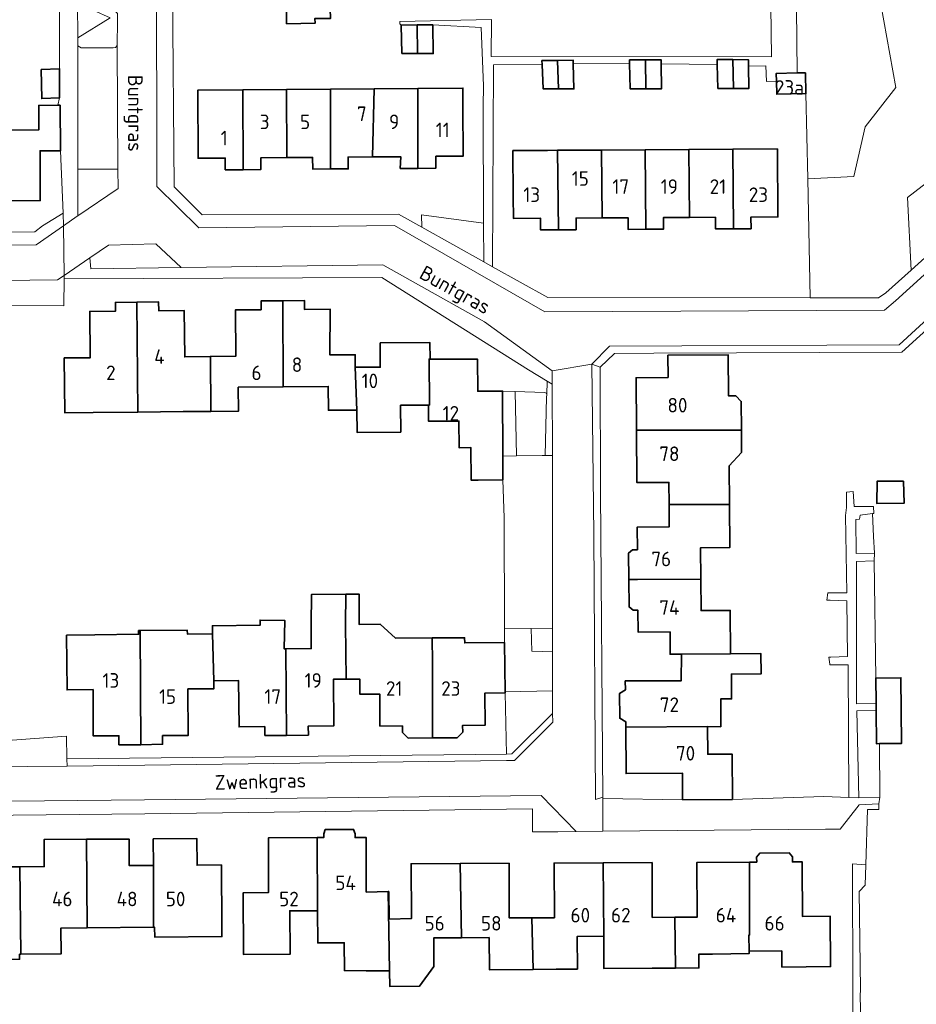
# Model space of a CAD drawing. Header units: metres. Extents: x 247853 to 249526, y 479948 to 481290.
# Tile 21 of 32: x 248713 to 248824, y 480818 to 480940. Entities that reach past the tile are written whole.
import ezdxf
from ezdxf.enums import TextEntityAlignment as Align

# ---------------------------------------------------------------- set-up
doc = ezdxf.new("R2010")
doc.units = ezdxf.units.M
for name, color, linetype, lineweight in [('B-XX-GR-GROENVOORZIENING-GV', 80, 'Continuous', 18), ('B-XX-IE-TERREINAFSCHEIDING_KUNSTMATIG_HEKWERK-G', 20, 'IE-TERREINAFSCHEIDING-KUNSTMATIG', 18), ('B-XX-OG-BEBOUWING-GV', 7, 'Continuous', 35), ('B-XX-OG-BEBOUWING-T18', 10, 'Continuous', 18), ('B-XX-OG-TERREIN_ERF-GV', 7, 'Continuous', 18), ('B-XX-OG-TOPOGRAFIE-T18', 10, 'Continuous', 18), ('B-XX-VH-VERHARDING_OPEN-GV', 252, 'Continuous', 18)]:
    doc.layers.add(name, color=color, linetype=linetype, lineweight=lineweight)
doc.styles.add('NLCS-ISO-M-T18', font='NLCS-ISO.ttf', dxfattribs={"height": 1.8})
doc.linetypes.add('IE-TERREINAFSCHEIDING-KUNSTMATIG', pattern='A,4,[82,NLCS.SHX,S=0.75,R=90,X=0,Y=0],4,-2', length=10)

msp = doc.modelspace()

# ---------------------------------------------------------------- linework, layer by layer
at = {"layer": 'B-XX-GR-GROENVOORZIENING-GV'}
for points in [[(248819.74, 480905.86), (248822.87, 480908.687), (248822.406, 480917.637), (248834.534, 480927.001), (248839.611, 480923.809), (248844.96, 480928.64), (248844.81, 480928.81), (248821.6, 480954.34), (248820.54, 480955.41), (248820.08, 480955.81), (248819.56, 480956.16), (248819, 480956.44), (248818.5, 480956.76), (248808.508, 480959.012), (248808.536, 480956.291), (248808.65, 480945.07), (248813.781, 480947.533), (248818.386, 480945.69), (248820.996, 480931.26), (248817.187, 480926.387), (248815.805, 480920.246), (248810.09, 480919.945), (248810.4, 480905.278), (248818.856, 480905.267)], [(248809.867, 480930.494), (248810.09, 480919.945), (248815.805, 480920.246), (248817.187, 480926.387), (248820.996, 480931.26), (248818.386, 480945.69), (248813.781, 480947.533), (248808.65, 480945.07), (248808.773, 480933.034), (248809.817, 480933.054)], [(248719.889, 480945), (248719.893, 480941.674), (248723.929, 480939.846), (248719.899, 480937.366), (248719.9, 480936.389), (248720.322, 480936.156), (248724.278, 480936.156), (248724.567, 480936.189), (248724.767, 480936.433), (248724.811, 480939.467), (248724.8, 480940.378), (248724.511, 480940.733), (248720.156, 480944.933)], [(248719.893, 480941.674), (248719.899, 480937.366), (248723.929, 480939.846)], [(248839.611, 480923.809), (248834.534, 480927.001), (248822.406, 480917.637), (248822.87, 480908.687)], [(248762.36, 480915.533), (248762.411, 480913.971), (248770.067, 480909.711), (248770.05, 480914.48)], [(248772.391, 480893.743), (248772.414, 480885.697), (248774.11, 480885.725), (248773.962, 480893.693)], [(248773.962, 480893.693), (248774.11, 480885.725), (248777.3, 480885.778), (248777.669, 480885.789), (248777.822, 480892.978), (248777.856, 480893.289), (248777.8, 480893.489), (248777.589, 480893.578)], [(248818.092, 480878.601), (248816.589, 480878.422), (248816.489, 480877.9), (248816.056, 480877.867), (248816.078, 480873.689), (248818.322, 480873.7), (248818.23, 480875.76)], [(248818.53, 480855.185), (248818.496, 480858.288), (248818.289, 480872.789), (248816.111, 480872.678), (248816.111, 480855.122)], [(248772.707, 480856.611), (248778.578, 480856.7), (248778.573, 480861.522), (248776.021, 480861.596), (248775.942, 480864.418), (248772.626, 480864.468), (248772.629, 480862.7)], [(248778.569, 480864.378), (248775.942, 480864.418), (248776.021, 480861.596), (248778.573, 480861.522)], [(248818.586, 480850.185), (248818.541, 480854.267), (248816.178, 480854.256), (248816.422, 480843.5), (248818.989, 480843.578), (248818.968, 480850.189)]]:
    msp.add_lwpolyline(points, close=True, dxfattribs=at)
at = {"layer": 'B-XX-IE-TERREINAFSCHEIDING_KUNSTMATIG_HEKWERK-G'}
for points in [[(248818.878, 480842.756), (248818.877, 480842.038), (248817.458, 480842.042), (248817.27, 480835.236)], [(248817.27, 480835.236), (248817.2, 480832.711)]]:
    msp.add_lwpolyline(points, dxfattribs=at)
at = {"layer": 'B-XX-OG-BEBOUWING-GV'}
for points in [[(248749.99, 480943.303), (248749.078, 480943.3), (248749.088, 480943.048), (248745.65, 480943.003), (248745.701, 480939.125), (248749.234, 480939.172), (248749.211, 480939.778), (248751.139, 480939.778), (248751, 480943.306)], [(248761.9, 480935.439), (248761.834, 480938.967), (248759.878, 480938.956), (248759.967, 480935.456)], [(248761.834, 480938.967), (248761.9, 480935.439), (248763.833, 480935.422), (248763.789, 480938.978)], [(248777.277, 480934.087), (248777.411, 480931.067), (248779.306, 480931.067), (248779.189, 480934.584), (248777.256, 480934.567)], [(248779.306, 480931.067), (248781.2, 480931.067), (248781.131, 480934.179), (248781.122, 480934.6), (248779.189, 480934.584)], [(248788.088, 480934.192), (248788.156, 480931.078), (248790.095, 480931.084), (248790.039, 480934.656), (248788.078, 480934.656)], [(248790.039, 480934.656), (248790.095, 480931.084), (248792.033, 480931.089), (248792.005, 480934.169), (248792, 480934.656)], [(248800.917, 480931.122), (248800.828, 480934.689), (248798.9, 480934.7), (248798.917, 480934.095), (248799, 480931.122)], [(248800.828, 480934.689), (248800.917, 480931.122), (248802.833, 480931.122), (248802.774, 480933.867), (248802.756, 480934.678)], [(248715.378, 480933.478), (248715.456, 480929.878), (248717.656, 480929.978), (248717.667, 480933.567), (248717.656, 480933.567)], [(248806.229, 480932.032), (248806.267, 480930.424), (248809.867, 480930.494), (248809.817, 480933.054), (248808.773, 480933.034), (248806.207, 480932.984)], [(248740.291, 480930.944), (248734.74, 480930.899), (248734.78, 480922.508), (248738.14, 480922.518), (248738.14, 480921.077), (248740.33, 480921.087)], [(248740.291, 480930.944), (248740.33, 480921.087), (248742.52, 480921.097), (248742.51, 480922.547), (248745.721, 480922.577), (248745.701, 480930.988)], [(248745.701, 480930.988), (248745.721, 480922.577), (248748.931, 480922.607), (248748.941, 480921.157), (248751.141, 480921.177), (248751.122, 480931.033)], [(248756.312, 480922.666), (248756.532, 480931.077), (248751.122, 480931.033), (248751.141, 480921.177), (248753.321, 480921.186), (248753.311, 480922.637)], [(248756.532, 480931.077), (248756.312, 480922.666), (248759.822, 480922.696), (248759.742, 480921.246), (248761.942, 480921.256), (248761.943, 480931.122)], [(248767.504, 480928.956), (248767.493, 480931.167), (248761.943, 480931.122), (248761.942, 480921.256), (248764.132, 480921.276), (248764.152, 480922.746), (248767.533, 480922.766)], [(248709.397, 480925.96), (248709.447, 480917.259), (248715.277, 480917.279), (248715.258, 480923.429), (248717.778, 480923.439), (248717.728, 480929.049), (248717.459, 480929.047), (248715.088, 480929.03), (248715.108, 480926.019)], [(248779.194, 480923.485), (248777.929, 480923.478), (248773.674, 480923.454), (248773.714, 480917.795), (248773.733, 480915.075), (248777.083, 480915.094), (248777.093, 480913.644), (248779.283, 480913.654)], [(248779.194, 480923.485), (248779.283, 480913.654), (248781.483, 480913.674), (248781.483, 480915.114), (248784.684, 480915.134), (248784.604, 480923.521)], [(248790.015, 480923.554), (248784.604, 480923.521), (248784.684, 480915.134), (248787.894, 480915.154), (248787.904, 480913.714), (248790.094, 480913.723)], [(248795.415, 480923.587), (248790.015, 480923.554), (248790.094, 480913.723), (248792.274, 480913.733), (248792.264, 480915.173), (248795.485, 480915.193)], [(248800.826, 480923.619), (248795.415, 480923.587), (248795.485, 480915.193), (248798.695, 480915.213), (248798.705, 480913.773), (248800.905, 480913.793)], [(248800.905, 480913.793), (248803.085, 480913.803), (248803.075, 480915.243), (248806.416, 480915.263), (248806.356, 480923.653), (248800.826, 480923.619)], [(248727.342, 480891.15), (248727.228, 480904.727), (248724.557, 480904.697), (248724.567, 480903.597), (248721.397, 480903.577), (248721.457, 480897.866), (248718.236, 480897.837), (248718.296, 480891.066), (248721.806, 480891.096)], [(248732.927, 480891.205), (248736.348, 480891.235), (248736.298, 480898.015), (248733.128, 480897.956), (248733.068, 480903.676), (248729.908, 480903.656), (248729.898, 480904.756), (248727.228, 480904.727), (248727.342, 480891.15)], [(248745.299, 480894.264), (248745.229, 480904.905), (248742.559, 480904.886), (248742.569, 480903.786), (248739.399, 480903.796), (248739.458, 480898.075), (248736.298, 480898.015), (248736.348, 480891.235), (248739.778, 480891.265), (248739.748, 480894.215)], [(248745.229, 480904.905), (248745.299, 480894.264), (248750.849, 480894.324), (248750.869, 480891.374), (248754.389, 480891.404), (248754.19, 480896.704), (248754.19, 480898.234), (248751.039, 480898.234), (248751.09, 480903.875), (248747.92, 480903.825), (248747.91, 480904.935)], [(248754.19, 480896.704), (248754.389, 480891.404), (248754.419, 480888.643), (248759.82, 480888.673), (248759.79, 480891.983), (248763.24, 480892.013), (248763.37, 480892.023), (248763.311, 480897.704), (248763.441, 480897.704), (248763.421, 480899.724), (248757.29, 480899.684), (248757.28, 480896.694)], [(248763.24, 480892.013), (248763.26, 480890.023), (248766.99, 480890.033), (248767.02, 480886.752), (248768.479, 480886.768), (248768.494, 480882.742), (248769.363, 480882.753), (248772.423, 480882.762), (248772.414, 480885.697), (248772.391, 480893.743), (248769.331, 480893.723), (248769.291, 480897.703), (248763.441, 480897.704), (248763.311, 480897.704), (248763.37, 480892.023)], [(248788.932, 480888.921), (248801.921, 480888.926), (248801.888, 480892.466), (248801.211, 480893.16), (248800.311, 480893.151), (248800.264, 480898.201), (248792.823, 480898.172), (248792.833, 480895.422), (248788.883, 480895.382)], [(248801.921, 480888.926), (248788.932, 480888.921), (248788.982, 480882.431), (248792.942, 480882.46), (248792.962, 480879.72), (248800.413, 480879.75), (248800.375, 480884.493), (248801.927, 480886.159)], [(248821.94, 480882.61), (248818.66, 480882.6), (248818.64, 480879.84), (248822, 480879.89)], [(248789.081, 480870.469), (248796.882, 480870.509), (248796.862, 480874.399), (248800.453, 480874.419), (248800.413, 480879.75), (248792.962, 480879.72), (248792.982, 480876.98), (248789.032, 480876.95), (248789.053, 480874.148), (248788.454, 480874.143), (248787.966, 480873.719), (248787.991, 480870.463)], [(248794.481, 480861.248), (248800.552, 480861.288), (248800.512, 480866.648), (248796.912, 480866.619), (248796.882, 480870.509), (248789.081, 480870.469), (248787.991, 480870.463), (248788.016, 480867.081), (248788.512, 480866.665), (248789.11, 480866.67), (248789.131, 480863.979), (248793.081, 480863.999), (248793.091, 480861.228)], [(248745.716, 480851.21), (248748.406, 480851.24), (248748.396, 480852.35), (248751.537, 480852.38), (248751.497, 480858.141), (248753.063, 480858.155), (248753.007, 480864.908), (248753.048, 480868.639), (248748.782, 480868.608), (248748.737, 480864.872), (248748.757, 480861.931), (248745.617, 480861.891)], [(248763.728, 480860.21), (248763.693, 480863.256), (248759.148, 480863.237), (248757.276, 480864.943), (248754.669, 480864.922), (248754.679, 480868.651), (248753.048, 480868.639), (248753.007, 480864.908), (248753.063, 480858.155), (248754.746, 480858.171), (248754.757, 480856.31), (248757.217, 480856.31), (248757.237, 480852.36), (248760.027, 480852.377), (248760.033, 480851.567), (248760.748, 480850.878), (248763.739, 480850.9)], [(248745.716, 480851.21), (248745.617, 480861.891), (248745.423, 480861.889), (248745.481, 480865.42), (248742.438, 480865.449), (248742.427, 480864.812), (248736.556, 480864.762), (248736.566, 480863.752), (248736.703, 480857.952), (248739.776, 480857.971), (248739.836, 480852.251), (248743.016, 480852.291), (248743.026, 480851.211)], [(248727.606, 480864.15), (248727.427, 480864.148), (248727.432, 480863.696), (248722.025, 480863.643), (248718.524, 480863.583), (248718.584, 480856.823), (248721.794, 480856.872), (248721.824, 480851.152), (248725.004, 480851.162), (248725.004, 480850.052), (248727.684, 480850.061)], [(248736.703, 480857.952), (248736.566, 480863.752), (248733.449, 480863.715), (248733.444, 480864.207), (248727.606, 480864.15), (248727.684, 480850.061), (248730.395, 480850.111), (248730.385, 480851.191), (248733.545, 480851.191), (248733.525, 480856.942), (248736.726, 480856.962)], [(248772.629, 480862.7), (248767.721, 480862.642), (248767.703, 480863.273), (248763.693, 480863.256), (248763.728, 480860.21), (248763.739, 480850.9), (248766.769, 480850.924), (248767.464, 480851.623), (248767.458, 480852.433), (248770.228, 480852.459), (248770.199, 480856.419), (248772.709, 480856.449), (248772.707, 480856.611)], [(248787.61, 480852.218), (248797.721, 480852.297), (248799.358, 480852.277), (248799.352, 480855.709), (248800.691, 480855.717), (248800.67, 480858.781), (248804.329, 480858.807), (248804.312, 480861.324), (248800.552, 480861.288), (248794.481, 480861.248), (248794.471, 480857.958), (248787.55, 480857.938), (248787.562, 480856.834), (248786.84, 480856.385), (248786.872, 480853.338), (248787.603, 480852.903)], [(248818.541, 480854.267), (248818.586, 480850.185), (248818.968, 480850.189), (248821.691, 480850.22), (248821.6, 480858.322), (248818.496, 480858.288), (248818.53, 480855.185)], [(248794.62, 480843.257), (248800.791, 480843.306), (248800.741, 480848.907), (248797.751, 480848.877), (248797.721, 480852.297), (248787.61, 480852.218), (248787.66, 480846.487), (248794.61, 480846.557)], [(248749.535, 480829.558), (248749.562, 480825.571), (248752.826, 480825.593), (248752.849, 480822.156), (248755.555, 480822.147), (248758.435, 480822.137), (248758.276, 480831.918), (248755.556, 480831.848), (248755.526, 480838.599), (248754.174, 480838.595), (248754.172, 480839.051), (248753.983, 480839.592), (248753.953, 480839.592), (248750.477, 480839.58), (248750.292, 480839.039), (248750.294, 480838.582), (248749.506, 480838.579)], [(248712.87, 480824.176), (248712.772, 480834.981), (248709.772, 480834.971), (248709.742, 480838.282), (248704.351, 480838.242), (248704.376, 480833.961), (248704.401, 480829.821), (248704.501, 480829.821), (248704.541, 480826.321), (248708.952, 480826.354), (248708.973, 480823.539), (248712.731, 480823.567), (248712.727, 480824.174)], [(248721.052, 480827.44), (248721.003, 480838.371), (248715.752, 480838.331), (248715.772, 480835.011), (248712.772, 480834.981), (248712.87, 480824.176), (248717.845, 480824.213), (248717.821, 480827.409)], [(248729.278, 480827.518), (248729.263, 480835.14), (248726.273, 480835.12), (248726.243, 480838.41), (248721.003, 480838.371), (248721.052, 480827.44)], [(248729.263, 480835.14), (248729.278, 480827.518), (248729.403, 480827.519), (248729.412, 480826.287), (248737.723, 480826.35), (248737.714, 480827.599), (248737.664, 480835.209), (248734.644, 480835.17), (248734.624, 480838.47), (248729.234, 480838.43)], [(248749.506, 480838.579), (248743.465, 480838.549), (248743.495, 480831.809), (248740.364, 480831.779), (248740.404, 480824.138), (248746.144, 480824.168), (248746.095, 480829.548), (248749.535, 480829.558)], [(248802.848, 480824.554), (248806.89, 480824.589), (248806.907, 480822.593), (248812.924, 480822.646), (248812.886, 480828.865), (248809.461, 480828.834), (248809.406, 480835.049), (248809.401, 480835.595), (248808.2, 480835.589), (248808.196, 480836.19), (248807.794, 480836.687), (248804.18, 480836.668), (248803.782, 480836.165), (248803.786, 480835.565), (248802.91, 480835.56), (248802.9, 480826.555), (248802.831, 480826.55)], [(248767.306, 480826.217), (248767.147, 480835.378), (248761.086, 480835.348), (248761.126, 480828.587), (248758.396, 480828.528), (248758.326, 480831.918), (248758.276, 480831.918), (248758.435, 480822.137), (248758.448, 480820.194), (248762.111, 480820.219), (248763.917, 480822.676), (248763.882, 480826.183)], [(248767.147, 480835.378), (248767.306, 480826.217), (248770.737, 480826.237), (248770.777, 480822.256), (248776.157, 480822.306), (248776.007, 480828.656), (248773.217, 480828.657), (248773.188, 480835.407)], [(248779.007, 480822.326), (248781.634, 480822.344), (248781.607, 480826.357), (248784.918, 480826.396), (248784.809, 480835.467), (248778.748, 480835.437), (248778.788, 480828.676), (248776.007, 480828.656), (248776.157, 480822.306)], [(248784.918, 480826.396), (248784.921, 480822.405), (248790.878, 480822.445), (248793.769, 480822.465), (248793.669, 480828.745), (248790.889, 480828.735), (248790.859, 480835.496), (248784.809, 480835.467)], [(248802.831, 480826.55), (248802.9, 480826.555), (248802.91, 480835.56), (248796.41, 480835.526), (248796.449, 480828.765), (248793.669, 480828.745), (248793.769, 480822.465), (248796.659, 480822.495), (248796.644, 480824.191), (248798.333, 480824.205), (248802.845, 480824.26), (248802.848, 480824.554)]]:
    msp.add_lwpolyline(points, close=True, dxfattribs=at)
at = {"layer": 'B-XX-OG-TERREIN_ERF-GV'}
for points in [[(248731.611, 480943.489), (248731.822, 480918.956), (248735.278, 480915.533), (248759.522, 480915.578), (248762.411, 480913.971), (248762.36, 480915.533), (248770.05, 480914.48), (248770, 480928.922), (248770.04, 480931.46), (248769.75, 480938.66), (248763.789, 480938.978), (248763.833, 480935.422), (248761.9, 480935.439), (248759.967, 480935.456), (248759.878, 480938.956), (248759.72, 480939.09), (248759.71, 480939.39), (248771.02, 480939.63), (248770.99, 480935.08), (248805.6, 480935.04), (248805.32, 480956.91)], [(248709.397, 480925.96), (248715.108, 480926.019), (248715.088, 480929.03), (248717.459, 480929.047), (248717.656, 480929.978), (248715.456, 480929.878), (248715.378, 480933.478), (248717.656, 480933.567), (248717.667, 480938.278), (248717.678, 480946.6)], [(248749.211, 480939.778), (248749.234, 480939.172), (248745.701, 480939.125), (248745.65, 480943.003)], [(248693.178, 480913.156), (248714.622, 480913.422), (248715.567, 480914.156), (248718.122, 480915.722), (248717.778, 480923.439), (248715.258, 480923.429), (248715.277, 480917.279), (248709.447, 480917.259)], [(248848.4, 480922.76), (248821.722, 480898.533), (248791.076, 480898.438), (248786.222, 480898.4), (248784.467, 480896.689), (248784.511, 480881.311), (248784.788, 480843.559), (248784.789, 480843.422), (248794.62, 480843.257), (248794.61, 480846.557), (248787.66, 480846.487), (248787.61, 480852.218), (248787.603, 480852.903), (248786.872, 480853.338), (248786.84, 480856.385), (248787.562, 480856.834), (248787.55, 480857.938), (248794.471, 480857.958), (248794.481, 480861.248), (248793.091, 480861.228), (248793.081, 480863.999), (248789.131, 480863.979), (248789.11, 480866.67), (248788.512, 480866.665), (248788.016, 480867.081), (248787.991, 480870.463), (248787.966, 480873.719), (248788.454, 480874.143), (248789.053, 480874.148), (248789.032, 480876.95), (248792.982, 480876.98), (248792.962, 480879.72), (248792.942, 480882.46), (248788.982, 480882.431), (248788.932, 480888.921), (248788.883, 480895.382), (248792.833, 480895.422), (248792.823, 480898.172), (248800.264, 480898.201), (248800.311, 480893.151), (248801.211, 480893.16), (248801.888, 480892.466), (248801.921, 480888.926), (248801.927, 480886.159), (248800.375, 480884.493), (248800.413, 480879.75), (248800.453, 480874.419), (248796.862, 480874.399), (248796.882, 480870.509), (248796.912, 480866.619), (248800.512, 480866.648), (248800.552, 480861.288), (248804.312, 480861.324), (248804.329, 480858.807), (248800.67, 480858.781), (248800.691, 480855.717), (248799.352, 480855.709), (248799.358, 480852.277), (248797.721, 480852.297), (248797.751, 480848.877), (248800.741, 480848.907), (248800.791, 480843.306), (248812.067, 480843.656), (248813.111, 480843.611), (248815.167, 480843.533), (248815.089, 480859.922), (248812.833, 480859.922), (248812.822, 480860.022), (248812.711, 480860.878), (248812.933, 480860.889), (248815, 480860.967), (248814.922, 480867.833), (248812.867, 480867.922), (248812.456, 480867.933), (248812.567, 480868.811), (248812.867, 480868.811), (248814.933, 480868.833), (248814.756, 480878.378), (248814.867, 480879.378), (248814.878, 480881.267), (248815.7, 480881.322), (248815.811, 480879.478), (248818.211, 480879.478), (248818.267, 480878.622), (248818.092, 480878.601), (248818.23, 480875.76), (248818.322, 480873.7), (248818.289, 480872.789), (248818.496, 480858.288), (248821.6, 480858.322), (248821.691, 480850.22), (248818.968, 480850.189), (248818.989, 480843.578), (248818.878, 480842.756), (248818.877, 480842.038), (248817.458, 480842.042), (248817.27, 480835.236), (248817.2, 480832.711), (248816.467, 480831.922), (248816.622, 480819.878), (248816.578, 480818.978), (248816.711, 480814.422)], [(248706.732, 480850.263), (248718.5, 480851.1), (248718.567, 480848.333), (248718.567, 480848.322), (248772.878, 480848.911), (248772.709, 480856.449), (248770.199, 480856.419), (248770.228, 480852.459), (248767.458, 480852.433), (248767.464, 480851.623), (248766.769, 480850.924), (248763.739, 480850.9), (248760.748, 480850.878), (248760.033, 480851.567), (248760.027, 480852.377), (248757.237, 480852.36), (248757.217, 480856.31), (248754.757, 480856.31), (248754.746, 480858.171), (248753.063, 480858.155), (248751.497, 480858.141), (248751.537, 480852.38), (248748.396, 480852.35), (248748.406, 480851.24), (248745.716, 480851.21), (248743.026, 480851.211), (248743.016, 480852.291), (248739.836, 480852.251), (248739.776, 480857.971), (248736.703, 480857.952), (248736.726, 480856.962), (248733.525, 480856.942), (248733.545, 480851.191), (248730.385, 480851.191), (248730.395, 480850.111), (248727.684, 480850.061), (248725.004, 480850.052), (248725.004, 480851.162), (248721.824, 480851.152), (248721.794, 480856.872), (248718.584, 480856.823), (248718.524, 480863.583), (248722.025, 480863.643), (248727.432, 480863.696), (248727.427, 480864.148), (248727.606, 480864.15), (248733.444, 480864.207), (248733.449, 480863.715), (248736.566, 480863.752), (248736.556, 480864.762), (248742.427, 480864.812), (248742.438, 480865.449), (248745.481, 480865.42), (248745.423, 480861.889), (248745.617, 480861.891), (248748.757, 480861.931), (248748.737, 480864.872), (248748.782, 480868.608), (248753.048, 480868.639), (248754.679, 480868.651), (248754.669, 480864.922), (248757.276, 480864.943), (248759.148, 480863.237), (248763.693, 480863.256), (248767.703, 480863.273), (248767.721, 480862.642), (248772.629, 480862.7), (248772.626, 480864.468), (248772.6, 480878.089), (248772.423, 480882.762), (248769.363, 480882.753), (248768.494, 480882.742), (248768.479, 480886.768), (248767.02, 480886.752), (248766.99, 480890.033), (248763.26, 480890.023), (248763.24, 480892.013), (248759.79, 480891.983), (248759.82, 480888.673), (248754.419, 480888.643), (248754.389, 480891.404), (248750.869, 480891.374), (248750.849, 480894.324), (248745.299, 480894.264), (248739.748, 480894.215), (248739.778, 480891.265), (248736.348, 480891.235), (248732.927, 480891.205), (248727.342, 480891.15), (248721.806, 480891.096), (248718.296, 480891.066), (248718.236, 480897.837), (248721.457, 480897.866), (248721.397, 480903.577), (248724.567, 480903.597), (248724.557, 480904.697), (248727.228, 480904.727), (248729.898, 480904.756), (248729.908, 480903.656), (248733.068, 480903.676), (248733.128, 480897.956), (248736.298, 480898.015), (248739.458, 480898.075), (248739.399, 480903.796), (248742.569, 480903.786), (248742.559, 480904.886), (248745.229, 480904.905), (248747.91, 480904.935), (248747.92, 480903.825), (248751.09, 480903.875), (248751.039, 480898.234), (248754.19, 480898.234), (248754.19, 480896.704), (248757.28, 480896.694), (248757.29, 480899.684), (248763.421, 480899.724), (248763.441, 480897.704), (248769.291, 480897.703), (248769.331, 480893.723), (248772.391, 480893.743), (248773.962, 480893.693), (248777.589, 480893.578), (248777.8, 480893.489), (248777.856, 480893.289), (248777.914, 480894.972), (248775.578, 480896.378), (248757.467, 480907.778), (248718.222, 480907.611), (248718.189, 480904.278), (248718.178, 480904.278), (248705.466, 480904.298)], [(248815.726, 480803.557), (248815.622, 480835.333), (248817.27, 480835.236), (248817.458, 480842.042), (248818.877, 480842.038), (248818.878, 480842.756), (248816.456, 480842.622), (248814.1, 480839.622), (248812.3, 480839.633), (248784.772, 480839.363), (248781.473, 480839.331), (248779.237, 480839.309), (248776.078, 480839.278), (248776.078, 480842.133), (248728.178, 480841.522), (248671.289, 480840.933)], [(248709.772, 480834.971), (248712.772, 480834.981), (248715.772, 480835.011), (248715.752, 480838.331), (248721.003, 480838.371), (248726.243, 480838.41), (248726.273, 480835.12), (248729.263, 480835.14), (248729.234, 480838.43), (248734.624, 480838.47), (248734.644, 480835.17), (248737.664, 480835.209), (248737.714, 480827.599), (248737.723, 480826.35), (248729.412, 480826.287), (248729.403, 480827.519), (248729.278, 480827.518), (248721.052, 480827.44), (248717.821, 480827.409), (248717.845, 480824.213), (248712.87, 480824.176), (248712.727, 480824.174)]]:
    msp.add_lwpolyline(points, dxfattribs=at)
for points in [[(248800.917, 480931.122), (248799, 480931.122), (248798.917, 480934.095), (248792.005, 480934.169), (248792.033, 480931.089), (248790.095, 480931.084), (248788.156, 480931.078), (248788.088, 480934.192), (248781.131, 480934.179), (248781.2, 480931.067), (248779.306, 480931.067), (248777.411, 480931.067), (248777.277, 480934.087), (248771.275, 480934.04), (248771.167, 480909.1), (248777.967, 480905.322), (248810.4, 480905.278), (248810.09, 480919.945), (248809.867, 480930.494), (248806.267, 480930.424), (248806.229, 480932.032), (248805, 480932), (248804.9, 480933.911), (248802.774, 480933.867), (248802.833, 480931.122)], [(248761.942, 480921.256), (248759.742, 480921.246), (248759.822, 480922.696), (248756.312, 480922.666), (248753.311, 480922.637), (248753.321, 480921.186), (248751.141, 480921.177), (248748.941, 480921.157), (248748.931, 480922.607), (248745.721, 480922.577), (248742.51, 480922.547), (248742.52, 480921.097), (248740.33, 480921.087), (248738.14, 480921.077), (248738.14, 480922.518), (248734.78, 480922.508), (248734.74, 480930.899), (248740.291, 480930.944), (248745.701, 480930.988), (248751.122, 480931.033), (248756.532, 480931.077), (248761.943, 480931.122), (248767.493, 480931.167), (248767.504, 480928.956), (248767.533, 480922.766), (248764.152, 480922.746), (248764.132, 480921.276)], [(248800.826, 480923.619), (248806.356, 480923.653), (248806.416, 480915.263), (248803.075, 480915.243), (248803.085, 480913.803), (248800.905, 480913.793), (248798.705, 480913.773), (248798.695, 480915.213), (248795.485, 480915.193), (248792.264, 480915.173), (248792.274, 480913.733), (248790.094, 480913.723), (248787.904, 480913.714), (248787.894, 480915.154), (248784.684, 480915.134), (248781.483, 480915.114), (248781.483, 480913.674), (248779.283, 480913.654), (248777.093, 480913.644), (248777.083, 480915.094), (248773.733, 480915.075), (248773.714, 480917.795), (248773.674, 480923.454), (248777.929, 480923.478), (248779.194, 480923.485), (248784.604, 480923.521), (248790.015, 480923.554), (248795.415, 480923.587)], [(248821.94, 480882.61), (248822, 480879.89), (248818.64, 480879.84), (248818.66, 480882.6)], [(248812.886, 480828.865), (248812.924, 480822.646), (248806.907, 480822.593), (248806.89, 480824.589), (248802.848, 480824.554), (248802.845, 480824.26), (248798.333, 480824.205), (248796.644, 480824.191), (248796.659, 480822.495), (248793.769, 480822.465), (248790.878, 480822.445), (248784.921, 480822.405), (248784.918, 480826.396), (248781.607, 480826.357), (248781.634, 480822.344), (248779.007, 480822.326), (248776.157, 480822.306), (248770.777, 480822.256), (248770.737, 480826.237), (248767.306, 480826.217), (248763.882, 480826.183), (248763.917, 480822.676), (248762.111, 480820.219), (248758.448, 480820.194), (248758.435, 480822.137), (248755.555, 480822.147), (248752.849, 480822.156), (248752.826, 480825.593), (248749.562, 480825.571), (248749.535, 480829.558), (248746.095, 480829.548), (248746.144, 480824.168), (248740.404, 480824.138), (248740.364, 480831.779), (248743.495, 480831.809), (248743.465, 480838.549), (248749.506, 480838.579), (248750.294, 480838.582), (248750.292, 480839.039), (248750.477, 480839.58), (248753.953, 480839.592), (248753.983, 480839.592), (248754.172, 480839.051), (248754.174, 480838.595), (248755.526, 480838.599), (248755.556, 480831.848), (248758.276, 480831.918), (248758.326, 480831.918), (248758.396, 480828.528), (248761.126, 480828.587), (248761.086, 480835.348), (248767.147, 480835.378), (248773.188, 480835.407), (248773.217, 480828.657), (248776.007, 480828.656), (248778.788, 480828.676), (248778.748, 480835.437), (248784.809, 480835.467), (248790.859, 480835.496), (248790.889, 480828.735), (248793.669, 480828.745), (248796.449, 480828.765), (248796.41, 480835.526), (248802.91, 480835.56), (248803.786, 480835.565), (248803.782, 480836.165), (248804.18, 480836.668), (248807.794, 480836.687), (248808.196, 480836.19), (248808.2, 480835.589), (248809.401, 480835.595), (248809.406, 480835.049), (248809.461, 480828.834)]]:
    msp.add_lwpolyline(points, close=True, dxfattribs=at)
at = {"layer": 'B-XX-VH-VERHARDING_OPEN-GV'}
for points in [[(248717.656, 480933.567), (248717.667, 480933.567), (248717.656, 480929.978), (248717.459, 480929.047), (248717.728, 480929.049), (248717.778, 480923.439), (248718.122, 480915.722), (248718.142, 480914.142), (248719.856, 480915.333), (248719.911, 480915.378), (248719.908, 480921.156), (248719.9, 480936.389), (248719.899, 480937.366), (248719.893, 480941.674), (248719.889, 480945), (248719.889, 480946.722), (248719.98, 480952.39), (248719.813, 480952.386), (248719.668, 480963.031), (248717.51, 480964.69), (248717.678, 480946.6), (248717.667, 480938.278)], [(248724.767, 480936.433), (248724.567, 480936.189), (248724.278, 480936.156), (248720.322, 480936.156), (248719.9, 480936.389), (248719.908, 480921.156), (248724.873, 480921.156)], [(248783.43, 480897.06), (248784.467, 480896.689), (248786.222, 480898.4), (248791.076, 480898.438), (248821.722, 480898.533), (248848.4, 480922.76), (248849.313, 480923.64), (248848.58, 480924.4), (248821.4, 480899.46), (248785.6, 480899.28)], [(248719.911, 480915.378), (248724.889, 480918.767), (248724.873, 480921.156), (248719.908, 480921.156)], [(248718.142, 480914.142), (248718.122, 480915.722), (248715.567, 480914.156), (248714.622, 480913.422), (248693.178, 480913.156), (248691.122, 480915.167), (248662.803, 480915.091), (248657.978, 480915.078), (248657.7, 480913.322), (248690.478, 480913.578), (248692.678, 480911.633), (248714.756, 480911.789)], [(248732.667, 480908.989), (248729.567, 480911.922), (248723.722, 480911.756), (248721.41, 480910.185), (248721.511, 480908.856)], [(248777.914, 480894.972), (248778.535, 480894.599), (248778.533, 480896.256), (248770.156, 480902.3), (248757.589, 480909.333), (248732.667, 480908.989), (248721.511, 480908.856), (248721.41, 480910.185), (248718.217, 480908.015), (248718.222, 480907.611), (248757.467, 480907.778), (248775.578, 480896.378)], [(248718.222, 480907.611), (248718.217, 480908.015), (248717.411, 480907.467), (248693.467, 480907.2), (248690.467, 480904.122), (248699.575, 480904.248), (248705.466, 480904.298), (248718.178, 480904.278), (248718.189, 480904.278)], [(248784.467, 480896.689), (248783.43, 480897.06), (248783.66, 480876.06), (248783.88, 480843.31), (248784.788, 480843.559), (248784.511, 480881.311)], [(248778.545, 480885.78), (248778.535, 480894.599), (248777.914, 480894.972), (248777.856, 480893.289), (248777.822, 480892.978), (248777.669, 480885.789)], [(248778.545, 480885.78), (248777.669, 480885.789), (248777.3, 480885.778), (248774.11, 480885.725), (248772.414, 480885.697), (248772.423, 480882.762), (248772.6, 480878.089), (248772.626, 480864.468), (248775.942, 480864.418), (248778.569, 480864.378)], [(248818.541, 480854.267), (248818.53, 480855.185), (248816.111, 480855.122), (248816.111, 480872.678), (248818.289, 480872.789), (248818.322, 480873.7), (248816.078, 480873.689), (248816.056, 480877.867), (248816.489, 480877.9), (248816.589, 480878.422), (248818.092, 480878.601), (248818.267, 480878.622), (248818.211, 480879.478), (248815.811, 480879.478), (248815.7, 480881.322), (248814.878, 480881.267), (248814.867, 480879.378), (248814.756, 480878.378), (248814.933, 480868.833), (248812.867, 480868.811), (248812.567, 480868.811), (248812.456, 480867.933), (248812.867, 480867.922), (248814.922, 480867.833), (248815, 480860.967), (248812.933, 480860.889), (248812.711, 480860.878), (248812.822, 480860.022), (248812.833, 480859.922), (248815.089, 480859.922), (248815.167, 480843.533), (248816.422, 480843.5), (248816.178, 480854.256)], [(248772.707, 480856.611), (248772.709, 480856.449), (248772.878, 480848.911), (248773.533, 480848.922), (248778.578, 480853.933), (248778.578, 480856.7)], [(248778.578, 480853.933), (248773.533, 480848.922), (248772.878, 480848.911), (248718.567, 480848.322), (248718.589, 480847.422), (248772.891, 480848.111), (248773.868, 480848.128), (248778.593, 480852.837)], [(248700.422, 480850.213), (248690.989, 480850.089), (248693.778, 480847.222), (248718.589, 480847.422), (248718.567, 480848.322), (248718.567, 480848.333), (248718.5, 480851.1), (248706.732, 480850.263)], [(248781.473, 480839.331), (248777.143, 480843.787), (248728.169, 480843.251), (248670.5, 480842.672), (248670.518, 480840.925), (248671.289, 480840.933), (248728.178, 480841.522), (248776.078, 480842.133), (248776.078, 480839.278), (248779.237, 480839.309)], [(248800.791, 480843.306), (248794.62, 480843.257), (248784.789, 480843.422), (248784.772, 480839.363), (248812.3, 480839.633), (248814.1, 480839.622), (248816.456, 480842.622), (248818.878, 480842.756), (248818.989, 480843.578), (248816.422, 480843.5), (248815.167, 480843.533), (248813.111, 480843.611), (248812.067, 480843.656)], [(248815.726, 480803.557), (248816.31, 480803.491), (248816.867, 480803.42), (248816.656, 480813.478), (248816.711, 480814.422), (248816.578, 480818.978), (248816.622, 480819.878), (248816.467, 480831.922), (248817.2, 480832.711), (248817.27, 480835.236), (248815.622, 480835.333)]]:
    msp.add_lwpolyline(points, close=True, dxfattribs=at)
for points in [[(248805.32, 480956.91), (248805.6, 480935.04), (248770.99, 480935.08), (248771.02, 480939.63), (248759.71, 480939.39), (248759.72, 480939.09), (248759.878, 480938.956), (248761.834, 480938.967), (248763.789, 480938.978), (248769.75, 480938.66), (248770.04, 480931.46), (248770, 480928.922), (248770.05, 480914.48), (248770.067, 480909.711), (248771.167, 480909.1), (248771.275, 480934.04), (248777.277, 480934.087), (248777.256, 480934.567), (248779.189, 480934.584), (248781.122, 480934.6), (248781.131, 480934.179), (248788.088, 480934.192), (248788.078, 480934.656), (248790.039, 480934.656), (248792, 480934.656), (248792.005, 480934.169), (248798.917, 480934.095), (248798.9, 480934.7), (248800.828, 480934.689), (248802.756, 480934.678), (248802.774, 480933.867), (248804.9, 480933.911), (248805, 480932), (248806.229, 480932.032), (248806.207, 480932.984), (248808.773, 480933.034), (248808.65, 480945.07)], [(248729.622, 480947.746), (248729.689, 480919.033), (248734.878, 480913.889), (248759.056, 480914.178), (248777.633, 480903.511), (248819.578, 480903.722), (248820.94, 480904.88), (248841.26, 480923.343)], [(248841.26, 480923.343), (248820.94, 480904.88), (248819.578, 480903.722), (248777.633, 480903.511), (248759.056, 480914.178), (248734.878, 480913.889), (248729.689, 480919.033), (248729.622, 480947.746)], [(248839.611, 480923.809), (248822.87, 480908.687), (248819.74, 480905.86), (248818.856, 480905.267), (248810.4, 480905.278), (248777.967, 480905.322), (248771.167, 480909.1), (248770.067, 480909.711), (248762.411, 480913.971), (248759.522, 480915.578), (248735.278, 480915.533), (248731.822, 480918.956), (248731.611, 480943.489)], [(248724.8, 480940.378), (248724.811, 480939.467), (248724.767, 480936.433), (248724.873, 480921.156), (248724.889, 480918.767), (248719.911, 480915.378), (248719.856, 480915.333), (248718.142, 480914.142), (248718.217, 480908.015), (248721.41, 480910.185), (248723.722, 480911.756), (248729.567, 480911.922), (248732.667, 480908.989), (248757.589, 480909.333), (248770.156, 480902.3), (248778.533, 480896.256), (248783.43, 480897.06), (248785.6, 480899.28), (248821.4, 480899.46), (248848.58, 480924.4)], [(248693.467, 480907.2), (248717.411, 480907.467), (248718.217, 480908.015), (248718.142, 480914.142), (248714.756, 480911.789), (248692.678, 480911.633)], [(248670.5, 480842.672), (248728.169, 480843.251), (248777.143, 480843.787), (248781.473, 480839.331), (248784.772, 480839.363), (248784.789, 480843.422), (248784.788, 480843.559), (248783.88, 480843.31), (248783.66, 480876.06), (248783.43, 480897.06), (248778.533, 480896.256), (248778.535, 480894.599), (248778.545, 480885.78), (248778.569, 480864.378), (248778.573, 480861.522), (248778.578, 480856.7), (248778.578, 480853.933), (248778.593, 480852.837), (248773.868, 480848.128), (248772.891, 480848.111), (248718.589, 480847.422), (248693.778, 480847.222)]]:
    msp.add_lwpolyline(points, dxfattribs=at)

# ---------------------------------------------------------------- texts
at = {"layer": 'B-XX-OG-BEBOUWING-T18', "style": 'NLCS-ISO-M-T18'}
for s, p in [('23a', (248807.833, 480931.248)), ('3', (248743, 480927)), ('5', (248748, 480927)), ('7', (248755, 480928)), ('9', (248759, 480927)), ('11', (248765, 480926)), ('1', (248738, 480925)), ('15', (248782, 480920)), ('17', (248787, 480919)), ('19', (248793, 480919)), ('21', (248799, 480919)), ('13', (248776, 480918)), ('23', (248804, 480918)), ('4', (248730, 480898)), ('8', (248747, 480897)), ('2', (248724, 480896)), ('6', (248742, 480896)), ('10', (248756, 480895)), ('80', (248794, 480892)), ('12', (248766, 480891)), ('78', (248793, 480886)), ('76', (248792, 480873)), ('74', (248793, 480867)), ('13', (248724, 480858)), ('19', (248749, 480858)), ('21', (248759, 480857)), ('23', (248766, 480857)), ('15', (248731, 480856)), ('17', (248744, 480856)), ('72', (248793, 480855)), ('70', (248795, 480849)), ('54', (248753, 480833)), ('46', (248718, 480831)), ('48', (248726, 480831)), ('50', (248732, 480831)), ('52', (248746, 480831)), ('60', (248782, 480829)), ('62', (248787, 480829)), ('64', (248800, 480829)), ('56', (248764, 480828)), ('58', (248771, 480828)), ('66', (248806, 480828))]:
    msp.add_text(s, height=1.8, dxfattribs=at).set_placement(p, align=Align.MIDDLE_CENTER)
at = {"layer": 'B-XX-OG-TOPOGRAFIE-T18', "style": 'NLCS-ISO-M-T18'}
for s, rotation, p in [('Buntgras', 270, (248727.027, 480928.063)), ('Buntgras', 330.9, (248766.55, 480906.258)), ('Zwenkgras', 1.6, (248742.47, 480845.544))]:
    msp.add_text(s, height=1.8, rotation=rotation, dxfattribs=at).set_placement(p, align=Align.MIDDLE_CENTER)

doc.saveas('drawing.dxf')
